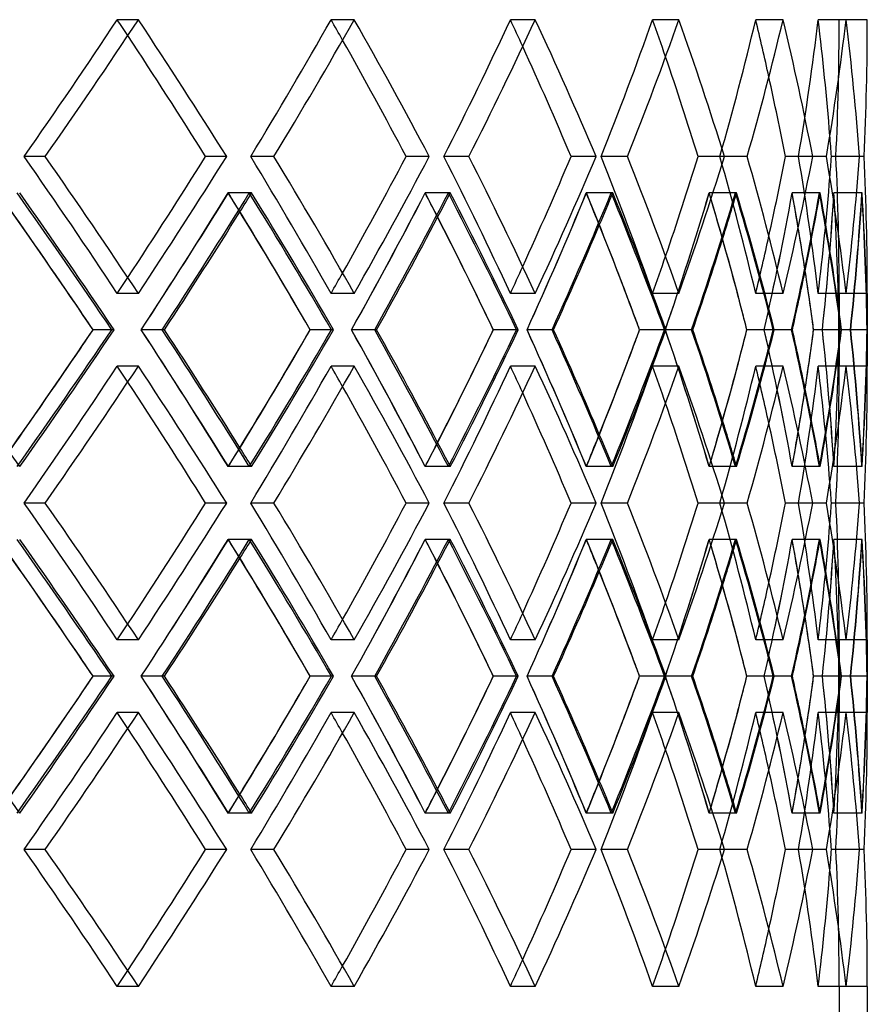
# Model space of a CAD drawing. Header units: millimetres. Extents: x -380 to 380, y -232 to 311.
# Tile 12 of 13: x 182 to 258, y -1 to 87. Entities that reach past the tile are written whole.
import ezdxf

# ---------------------------------------------------------------- set-up
doc = ezdxf.new("R2010")
doc.units = ezdxf.units.MM
doc.layers.add('HIDDEN', color=7, linetype='Continuous')
doc.layers.add('THICK', color=7, linetype='Continuous')

msp = doc.modelspace()

# ---------------------------------------------------------------- linework, layer by layer
at = {"layer": 'HIDDEN'}
for p, q in [((192.742, 86.769), (190.87, 86.769)), ((192.742, 86.769), (190.87, 86.769)), ((211.918, 86.769), (209.861, 86.769)), ((211.918, 86.769), (209.861, 86.769)), ((228.005, 86.769), (225.791, 86.769)), ((228.005, 86.769), (225.791, 86.769)), ((240.767, 86.769), (238.429, 86.769)), ((240.767, 86.769), (238.429, 86.769)), ((250.018, 86.769), (247.59, 86.769)), ((250.018, 86.769), (247.59, 86.769)), ((255.623, 86.769), (253.141, 86.769)), ((255.623, 86.769), (253.141, 86.769)), ((257.5, 86.769), (255, 86.769)), ((184.468, 74.617), (182.595, 74.617)), ((184.468, 74.617), (182.595, 74.617)), ((200.585, 74.617), (198.712, 74.617)), ((204.779, 74.617), (202.719, 74.617)), ((204.779, 74.617), (202.719, 74.617)), ((218.585, 74.617), (216.526, 74.617)), ((222.103, 74.617), (219.887, 74.617)), ((222.103, 74.617), (219.887, 74.617)), ((233.398, 74.617), (231.182, 74.617)), ((236.189, 74.617), (233.849, 74.617)), ((236.189, 74.617), (233.849, 74.617)), ((244.808, 74.617), (242.467, 74.617)), ((246.831, 74.617), (244.401, 74.617)), ((246.831, 74.617), (244.401, 74.617)), ((252.647, 74.617), (250.217, 74.617)), ((253.873, 74.617), (251.388, 74.617)), ((253.873, 74.617), (251.388, 74.617)), ((256.803, 74.617), (254.318, 74.617)), ((257.213, 74.617), (254.71, 74.617)), ((257.213, 74.617), (254.71, 74.617)), ((202.598, 71.386), (200.724, 71.386)), ((202.801, 71.386), (200.74, 71.386)), ((220.279, 71.386), (218.217, 71.386)), ((220.449, 71.386), (218.231, 71.386)), ((234.747, 71.386), (232.529, 71.386)), ((234.882, 71.386), (232.54, 71.386)), ((245.792, 71.386), (243.45, 71.386)), ((245.889, 71.386), (243.458, 71.386)), ((253.252, 71.386), (250.821, 71.386)), ((253.312, 71.386), (250.825, 71.386)), ((257.02, 71.386), (254.534, 71.386)), ((257.04, 71.386), (254.536, 71.386)), ((192.742, 62.464), (190.87, 62.464)), ((192.742, 62.464), (190.87, 62.464)), ((211.918, 62.464), (209.861, 62.464)), ((211.918, 62.464), (209.861, 62.464)), ((228.005, 62.464), (225.791, 62.464)), ((228.005, 62.464), (225.791, 62.464)), ((240.767, 62.464), (238.429, 62.464)), ((240.767, 62.464), (238.429, 62.464)), ((250.018, 62.464), (247.59, 62.464)), ((250.018, 62.464), (247.59, 62.464)), ((255.623, 62.464), (253.141, 62.464)), ((255.623, 62.464), (253.141, 62.464)), ((257.5, 62.464), (255, 62.464)), ((255, 62.464), (255, 56.002)), ((190.584, 59.233), (188.712, 59.233)), ((194.869, 59.233), (192.992, 59.233)), ((194.869, 59.233), (192.998, 59.233)), ((210.066, 59.233), (208.009, 59.233)), ((213.737, 59.233), (211.675, 59.233)), ((213.737, 59.233), (211.68, 59.233)), ((226.485, 59.233), (224.272, 59.233)), ((229.489, 59.233), (227.271, 59.233)), ((229.489, 59.233), (227.275, 59.233)), ((239.602, 59.233), (237.264, 59.233)), ((241.894, 59.233), (239.553, 59.233)), ((241.894, 59.233), (239.556, 59.233)), ((249.225, 59.233), (246.797, 59.233)), ((250.771, 59.233), (248.342, 59.233)), ((250.771, 59.233), (248.344, 59.233)), ((255.213, 59.233), (252.731, 59.233)), ((256.024, 59.233), (253.509, 59.233)), ((255.992, 59.233), (253.51, 59.233)), ((257.48, 59.233), (254.98, 59.233)), ((255.992, 59.233), (254.98, 59.233)), ((192.742, 56.002), (190.87, 56.002)), ((192.742, 56.002), (190.87, 56.002)), ((211.918, 56.002), (209.861, 56.002)), ((211.918, 56.002), (209.861, 56.002)), ((228.005, 56.002), (225.791, 56.002)), ((228.005, 56.002), (225.791, 56.002)), ((240.767, 56.002), (238.429, 56.002)), ((240.767, 56.002), (238.429, 56.002)), ((250.018, 56.002), (247.59, 56.002)), ((250.018, 56.002), (247.59, 56.002)), ((255.623, 56.002), (253.141, 56.002)), ((255.623, 56.002), (253.141, 56.002)), ((257.5, 56.002), (255, 56.002)), ((202.598, 47.081), (200.724, 47.081)), ((202.801, 47.081), (200.74, 47.081)), ((220.279, 47.081), (218.217, 47.081)), ((220.449, 47.081), (218.231, 47.081)), ((234.747, 47.081), (232.529, 47.081)), ((234.882, 47.081), (232.54, 47.081)), ((245.792, 47.081), (243.45, 47.081)), ((245.889, 47.081), (243.458, 47.081)), ((253.252, 47.081), (250.821, 47.081)), ((253.312, 47.081), (250.825, 47.081)), ((257.02, 47.081), (254.534, 47.081)), ((257.04, 47.081), (254.536, 47.081)), ((184.468, 43.85), (182.595, 43.85)), ((184.468, 43.85), (182.595, 43.85)), ((200.585, 43.85), (198.712, 43.85)), ((204.779, 43.85), (202.719, 43.85)), ((204.779, 43.85), (202.719, 43.85)), ((218.585, 43.85), (216.526, 43.85)), ((222.103, 43.85), (219.887, 43.85)), ((222.103, 43.85), (219.887, 43.85)), ((233.398, 43.85), (231.182, 43.85)), ((236.189, 43.85), (233.849, 43.85)), ((236.189, 43.85), (233.849, 43.85)), ((244.808, 43.85), (242.467, 43.85)), ((246.831, 43.85), (244.401, 43.85)), ((246.831, 43.85), (244.401, 43.85)), ((252.647, 43.85), (250.217, 43.85)), ((253.873, 43.85), (251.388, 43.85)), ((253.873, 43.85), (251.388, 43.85)), ((256.803, 43.85), (254.318, 43.85)), ((257.213, 43.85), (254.71, 43.85)), ((257.213, 43.85), (254.71, 43.85)), ((202.598, 40.619), (200.724, 40.619)), ((202.801, 40.619), (200.74, 40.619)), ((220.279, 40.619), (218.217, 40.619)), ((220.449, 40.619), (218.231, 40.619)), ((234.747, 40.619), (232.529, 40.619)), ((234.882, 40.619), (232.54, 40.619)), ((245.792, 40.619), (243.45, 40.619)), ((245.889, 40.619), (243.458, 40.619)), ((253.252, 40.619), (250.821, 40.619)), ((253.312, 40.619), (250.825, 40.619)), ((257.02, 40.619), (254.534, 40.619)), ((257.04, 40.619), (254.536, 40.619)), ((192.742, 31.698), (190.87, 31.698)), ((192.742, 31.698), (190.87, 31.698)), ((211.918, 31.698), (209.861, 31.698)), ((211.918, 31.698), (209.861, 31.698)), ((228.005, 31.698), (225.791, 31.698)), ((228.005, 31.698), (225.791, 31.698)), ((240.767, 31.698), (238.429, 31.698)), ((240.767, 31.698), (238.429, 31.698)), ((250.018, 31.698), (247.59, 31.698)), ((250.018, 31.698), (247.59, 31.698)), ((255.623, 31.698), (253.141, 31.698)), ((255.623, 31.698), (253.141, 31.698)), ((257.5, 31.698), (255, 31.698)), ((255, 31.698), (255, 25.236)), ((190.584, 28.467), (188.712, 28.467)), ((194.869, 28.467), (192.992, 28.467)), ((194.869, 28.467), (192.998, 28.467)), ((210.066, 28.467), (208.009, 28.467)), ((213.737, 28.467), (211.675, 28.467)), ((213.737, 28.467), (211.68, 28.467)), ((226.485, 28.467), (224.272, 28.467)), ((229.489, 28.467), (227.271, 28.467)), ((229.489, 28.467), (227.275, 28.467)), ((239.602, 28.467), (237.264, 28.467)), ((241.894, 28.467), (239.553, 28.467)), ((241.894, 28.467), (239.556, 28.467)), ((249.225, 28.467), (246.797, 28.467)), ((250.771, 28.467), (248.342, 28.467)), ((250.771, 28.467), (248.344, 28.467)), ((255.213, 28.467), (252.731, 28.467)), ((256.024, 28.467), (253.509, 28.467)), ((255.992, 28.467), (253.51, 28.467)), ((257.48, 28.467), (254.98, 28.467)), ((255.992, 28.467), (254.98, 28.467)), ((192.742, 25.236), (190.87, 25.236)), ((192.742, 25.236), (190.87, 25.236)), ((211.918, 25.236), (209.861, 25.236)), ((211.918, 25.236), (209.861, 25.236)), ((228.005, 25.236), (225.791, 25.236)), ((228.005, 25.236), (225.791, 25.236)), ((240.767, 25.236), (238.429, 25.236)), ((240.767, 25.236), (238.429, 25.236)), ((250.018, 25.236), (247.59, 25.236)), ((250.018, 25.236), (247.59, 25.236)), ((255.623, 25.236), (253.141, 25.236)), ((255.623, 25.236), (253.141, 25.236)), ((257.5, 25.236), (255, 25.236)), ((202.598, 16.314), (200.724, 16.314)), ((202.801, 16.314), (200.74, 16.314)), ((220.279, 16.314), (218.217, 16.314)), ((220.449, 16.314), (218.231, 16.314)), ((234.747, 16.314), (232.529, 16.314)), ((234.882, 16.314), (232.54, 16.314)), ((245.792, 16.314), (243.45, 16.314)), ((245.889, 16.314), (243.458, 16.314)), ((253.252, 16.314), (250.821, 16.314)), ((253.312, 16.314), (250.825, 16.314)), ((257.02, 16.314), (254.534, 16.314)), ((257.04, 16.314), (254.536, 16.314)), ((184.468, 13.083), (182.595, 13.083)), ((184.468, 13.083), (182.595, 13.083)), ((200.585, 13.083), (198.712, 13.083)), ((204.779, 13.083), (202.719, 13.083)), ((204.779, 13.083), (202.719, 13.083)), ((218.585, 13.083), (216.526, 13.083)), ((222.103, 13.083), (219.887, 13.083)), ((222.103, 13.083), (219.887, 13.083)), ((233.398, 13.083), (231.182, 13.083)), ((236.189, 13.083), (233.849, 13.083)), ((236.189, 13.083), (233.849, 13.083)), ((244.808, 13.083), (242.467, 13.083)), ((246.831, 13.083), (244.401, 13.083)), ((246.831, 13.083), (244.401, 13.083)), ((252.647, 13.083), (250.217, 13.083)), ((253.873, 13.083), (251.388, 13.083)), ((253.873, 13.083), (251.388, 13.083)), ((256.803, 13.083), (254.318, 13.083)), ((257.213, 13.083), (254.71, 13.083)), ((257.213, 13.083), (254.71, 13.083)), ((192.742, 0.931), (190.87, 0.931)), ((192.742, 0.931), (190.87, 0.931)), ((211.918, 0.931), (209.861, 0.931)), ((211.918, 0.931), (209.861, 0.931)), ((228.005, 0.931), (225.791, 0.931)), ((228.005, 0.931), (225.791, 0.931)), ((240.767, 0.931), (238.429, 0.931)), ((240.767, 0.931), (238.429, 0.931)), ((250.018, 0.931), (247.59, 0.931)), ((250.018, 0.931), (247.59, 0.931)), ((255.623, 0.931), (253.141, 0.931)), ((255.623, 0.931), (253.141, 0.931)), ((257.5, 0.931), (255, 0.931)), ((255, 0.931), (255, -2.8))]:
    msp.add_line(p, q, dxfattribs=at)
for centre, major_axis, ratio, start_param, end_param in [((0, 86.769), (232.534, 232.534), 0.450063, -1.195563, -1.14789), ((0, 86.769), (-232.534, -232.534), 0.450063, 1.946029, 1.993703), ((0, 86.769), (-232.534, 232.534), 0.450063, -1.999236, -1.993703), ((0, 86.769), (234.814, -234.814), 0.450063, 1.100679, 1.14789), ((0, 86.769), (225.791, 225.791), 0.52484, -1.135148, -1.087474), ((0, 86.769), (-225.791, -225.791), 0.52484, 2.006445, 2.054118), ((0, 86.769), (-225.791, 225.791), 0.52484, -2.06122, -2.054118), ((0, 86.769), (228.005, -228.005), 0.52484, 1.040264, 1.087474), ((0, 86.769), (218.224, 218.224), 0.604521, -1.074733, -1.027059), ((0, 86.769), (-218.224, -218.224), 0.604521, 2.06686, 2.114534), ((0, 86.769), (-218.224, 218.224), 0.604521, -2.123874, -2.114534), ((0, 86.769), (220.364, -220.364), 0.604521, 0.979849, 1.027059), ((0, 86.769), (209.861, 209.861), 0.69025, -1.014318, -0.966644), ((0, 86.769), (-209.861, -209.861), 0.69025, 2.127275, 2.174949), ((0, 86.769), (-209.861, 209.861), 0.69025, -2.187876, -2.174949), ((0, 86.769), (211.918, -211.918), 0.69025, 0.919433, 0.966644), ((0, 86.769), (200.732, 200.732), 0.78345, -0.953902, -0.906229), ((0, 86.769), (-200.732, -200.732), 0.78345, 2.18769, 2.235364), ((0, 86.769), (-200.732, 200.732), 0.78345, -2.255257, -2.235364), ((0, 86.769), (202.7, -202.7), 0.78345, 0.859018, 0.906229), ((0, 86.769), (190.87, 190.87), 0.885923, -0.893487, -0.845813), ((0, 86.769), (-190.87, -190.87), 0.885923, 2.248106, 2.295779), ((0, 86.769), (-190.87, 190.87), 0.885923, -2.336194, -2.295779), ((0, 86.769), (0, -255), 1, 1.523123, 1.570796), ((0, 86.769), (0, 255), 1, -1.61847, -1.570796), ((0, 86.769), (192.742, -192.742), 0.885923, 0.798603, 0.845813), ((0, 62.464), (232.534, -232.534), 0.450063, 1.14789, 1.195563), ((0, 62.464), (-232.534, 232.534), 0.450063, -1.993703, -1.946029), ((0, 62.464), (234.814, 234.814), 0.450063, -1.14789, -1.100679), ((0, 62.464), (225.791, -225.791), 0.52484, 1.087474, 1.135148), ((0, 62.464), (-225.791, 225.791), 0.52484, -2.054118, -2.006445), ((0, 62.464), (228.005, 228.005), 0.52484, -1.087474, -1.040264), ((0, 62.464), (218.224, -218.224), 0.604521, 1.027059, 1.074733), ((0, 62.464), (-218.224, 218.224), 0.604521, -2.114534, -2.06686), ((0, 62.464), (220.364, 220.364), 0.604521, -1.027059, -0.979849), ((0, 62.464), (209.861, -209.861), 0.69025, 0.966644, 1.014318), ((0, 62.464), (-209.861, 209.861), 0.69025, -2.174949, -2.127275), ((0, 62.464), (211.918, 211.918), 0.69025, -0.966644, -0.919433), ((0, 62.464), (200.732, -200.732), 0.78345, 0.906229, 0.953902), ((0, 62.464), (-200.732, 200.732), 0.78345, -2.235364, -2.18769), ((0, 62.464), (202.7, 202.7), 0.78345, -0.906229, -0.859018), ((0, 62.464), (190.87, -190.87), 0.885923, 0.845813, 0.893487), ((0, 62.464), (-190.87, 190.87), 0.885923, -2.295779, -2.248106), ((0, 62.464), (0, 255), 1, -1.570796, -1.523123), ((0, 62.464), (0, -255), 1, 1.570796, 1.61847), ((0, 62.464), (192.742, 192.742), 0.885923, -0.845813, -0.798603), ((0, 62.464), (-190.87, -190.87), 0.885923, 2.295779, 2.336194), ((0, 56.002), (232.534, -232.534), 0.450063, 1.166919, 1.208253), ((0, 56.002), (234.814, -234.814), 0.450063, 1.160438, 1.207666), ((0, 86.769), (225.791, 225.791), 0.52484, -1.195668, -1.147838), ((0, 56.002), (-232.534, -232.534), 0.450063, 2.006375, 2.054066), ((0, 86.769), (-232.534, 232.534), 0.450063, -2.060025, -2.054066), ((0, 56.002), (225.791, -225.791), 0.52484, 1.106504, 1.147838), ((0, 86.769), (228.005, 228.005), 0.52484, -1.153795, -1.147251), ((0, 56.002), (228.005, -228.005), 0.52484, 1.100023, 1.147251), ((0, 86.769), (218.224, 218.224), 0.604521, -1.135253, -1.087423), ((0, 56.002), (-225.791, -225.791), 0.52484, 2.06679, 2.114482), ((0, 86.769), (-225.791, 225.791), 0.52484, -2.122292, -2.114482), ((0, 56.002), (218.224, -218.224), 0.604521, 1.046089, 1.087423), ((0, 86.769), (220.364, 220.364), 0.604521, -1.095215, -1.086836), ((0, 56.002), (220.364, -220.364), 0.604521, 1.039608, 1.086836), ((0, 86.769), (209.861, 209.861), 0.69025, -1.074837, -1.027007), ((0, 56.002), (-218.224, -218.224), 0.604521, 2.127205, 2.174897), ((0, 86.769), (-218.224, 218.224), 0.604521, -2.185488, -2.174897), ((0, 56.002), (209.861, -209.861), 0.69025, 0.985674, 1.027007), ((0, 86.769), (211.918, 211.918), 0.69025, -1.037559, -1.026421), ((0, 56.002), (211.918, -211.918), 0.69025, 0.979192, 1.026421), ((0, 86.769), (200.732, 200.732), 0.78345, -1.014422, -0.966592), ((0, 56.002), (-209.861, -209.861), 0.69025, 2.18762, 2.235312), ((0, 86.769), (-209.861, 209.861), 0.69025, -2.250739, -2.235312), ((0, 56.002), (200.732, -200.732), 0.78345, 0.92526, 0.966592), ((0, 86.769), (202.7, 202.7), 0.78345, -0.981945, -0.966005), ((0, 56.002), (202.7, -202.7), 0.78345, 0.918777, 0.966005), ((0, 86.769), (190.87, 190.87), 0.885923, -0.954007, -0.906177), ((0, 56.002), (-200.732, -200.732), 0.78345, 2.248035, 2.295727), ((0, 86.769), (-200.732, 200.732), 0.78345, -2.322167, -2.295727), ((0, 56.002), (190.87, -190.87), 0.885923, 0.864851, 0.906177), ((0, 86.769), (192.742, 192.742), 0.885923, -0.932479, -0.90559), ((0, 56.002), (192.742, -192.742), 0.885923, 0.858362, 0.90559), ((0, 86.769), (0, 255), 1, -1.67899, -1.63116), ((0, 56.002), (-190.87, -190.87), 0.885923, 2.308451, 2.356143), ((0, 86.769), (-190.87, 190.87), 0.885923, -2.403973, -2.356143), ((0, 56.002), (0, -255), 1, 1.583468, 1.63116), ((0, 86.769), (0, 257.5), 1, -1.677935, -1.630573), ((0, 56.002), (0, -257.5), 1, 1.583345, 1.630573), ((0, 62.464), (-200.732, -200.732), 0.78345, 2.235364, 2.255257), ((0, 62.464), (-209.861, -209.861), 0.69025, 2.174949, 2.187876), ((0, 62.464), (-218.224, -218.224), 0.604521, 2.114534, 2.123874), ((0, 62.464), (-232.534, -232.534), 0.450063, 1.993703, 1.999236), ((0, 62.464), (-225.791, -225.791), 0.52484, 2.054118, 2.06122), ((0, 62.464), (234.814, 234.814), 0.450063, -1.207666, -1.160438), ((0, 31.698), (225.791, -225.791), 0.52484, 1.147838, 1.195668), ((0, 62.464), (-232.534, 232.534), 0.450063, -2.054066, -2.006375), ((0, 62.464), (228.005, 228.005), 0.52484, -1.147251, -1.100023), ((0, 31.698), (218.224, -218.224), 0.604521, 1.087423, 1.135253), ((0, 62.464), (-225.791, 225.791), 0.52484, -2.114482, -2.06679), ((0, 62.464), (220.364, 220.364), 0.604521, -1.086836, -1.039608), ((0, 31.698), (209.861, -209.861), 0.69025, 1.027007, 1.074837), ((0, 62.464), (-218.224, 218.224), 0.604521, -2.174897, -2.127205), ((0, 62.464), (211.918, 211.918), 0.69025, -1.026421, -0.979192), ((0, 31.698), (200.732, -200.732), 0.78345, 0.966592, 1.014422), ((0, 62.464), (-209.861, 209.861), 0.69025, -2.235312, -2.18762), ((0, 62.464), (202.7, 202.7), 0.78345, -0.966005, -0.918777), ((0, 31.698), (190.87, -190.87), 0.885923, 0.906177, 0.954007), ((0, 62.464), (-200.732, 200.732), 0.78345, -2.295727, -2.248035), ((0, 62.464), (192.742, 192.742), 0.885923, -0.90559, -0.858362), ((0, 31.698), (0, -255), 1, 1.63116, 1.67899), ((0, 62.464), (-190.87, 190.87), 0.885923, -2.356143, -2.308451), ((0, 31.698), (-190.87, -190.87), 0.885923, 2.356143, 2.403973), ((0, 62.464), (0, 255), 1, -1.63116, -1.583468), ((0, 31.698), (0, -257.5), 1, 1.630573, 1.677935), ((0, 62.464), (0, 257.5), 1, -1.630573, -1.583345), ((0, 62.464), (232.534, 232.534), 0.450063, -1.208253, -1.166919), ((0, 62.464), (225.791, 225.791), 0.52484, -1.147838, -1.106504), ((0, 62.464), (218.224, 218.224), 0.604521, -1.087423, -1.046089), ((0, 62.464), (209.861, 209.861), 0.69025, -1.027007, -0.985674), ((0, 62.464), (200.732, 200.732), 0.78345, -0.966592, -0.92526), ((0, 62.464), (190.87, 190.87), 0.885923, -0.906177, -0.864851), ((0, 56.002), (232.534, 232.534), 0.450063, -1.195563, -1.14789), ((0, 56.002), (-232.534, -232.534), 0.450063, 1.946029, 1.993703), ((0, 56.002), (-232.534, 232.534), 0.450063, -1.999236, -1.993703), ((0, 56.002), (234.814, -234.814), 0.450063, 1.100679, 1.14789), ((0, 56.002), (225.791, 225.791), 0.52484, -1.135148, -1.087474), ((0, 56.002), (-225.791, -225.791), 0.52484, 2.006445, 2.054118), ((0, 56.002), (-225.791, 225.791), 0.52484, -2.06122, -2.054118), ((0, 56.002), (228.005, -228.005), 0.52484, 1.040264, 1.087474), ((0, 56.002), (218.224, 218.224), 0.604521, -1.074733, -1.027059), ((0, 56.002), (-218.224, -218.224), 0.604521, 2.06686, 2.114534), ((0, 56.002), (-218.224, 218.224), 0.604521, -2.123874, -2.114534), ((0, 56.002), (220.364, -220.364), 0.604521, 0.979849, 1.027059), ((0, 56.002), (209.861, 209.861), 0.69025, -1.014318, -0.966644), ((0, 56.002), (-209.861, -209.861), 0.69025, 2.127275, 2.174949), ((0, 56.002), (-209.861, 209.861), 0.69025, -2.187876, -2.174949), ((0, 56.002), (211.918, -211.918), 0.69025, 0.919433, 0.966644), ((0, 56.002), (200.732, 200.732), 0.78345, -0.953902, -0.906229), ((0, 56.002), (-200.732, -200.732), 0.78345, 2.18769, 2.235364), ((0, 56.002), (-200.732, 200.732), 0.78345, -2.255257, -2.235364), ((0, 56.002), (202.7, -202.7), 0.78345, 0.859018, 0.906229), ((0, 56.002), (190.87, 190.87), 0.885923, -0.893487, -0.845813), ((0, 56.002), (-190.87, -190.87), 0.885923, 2.248106, 2.295779), ((0, 56.002), (-190.87, 190.87), 0.885923, -2.336194, -2.295779), ((0, 56.002), (0, -255), 1, 1.523123, 1.570796), ((0, 56.002), (0, 255), 1, -1.61847, -1.570796), ((0, 56.002), (192.742, -192.742), 0.885923, 0.798603, 0.845813), ((0, 31.698), (-200.732, -200.732), 0.78345, 2.295727, 2.322167), ((0, 31.698), (192.742, -192.742), 0.885923, 0.90559, 0.932479), ((0, 31.698), (-209.861, -209.861), 0.69025, 2.235312, 2.250739), ((0, 31.698), (202.7, -202.7), 0.78345, 0.966005, 0.981945), ((0, 31.698), (211.918, -211.918), 0.69025, 1.026421, 1.037559), ((0, 31.698), (-225.791, -225.791), 0.52484, 2.114482, 2.122292), ((0, 31.698), (220.364, -220.364), 0.604521, 1.086836, 1.095215), ((0, 31.698), (-218.224, -218.224), 0.604521, 2.174897, 2.185488), ((0, 31.698), (234.814, -234.814), 0.450063, 1.207666, 1.212867), ((0, 31.698), (-232.534, -232.534), 0.450063, 2.054066, 2.060025), ((0, 31.698), (228.005, -228.005), 0.52484, 1.147251, 1.153795), ((0, 31.698), (232.534, -232.534), 0.450063, 1.14789, 1.195563), ((0, 31.698), (-232.534, 232.534), 0.450063, -1.993703, -1.946029), ((0, 31.698), (234.814, 234.814), 0.450063, -1.14789, -1.100679), ((0, 31.698), (225.791, -225.791), 0.52484, 1.087474, 1.135148), ((0, 31.698), (-225.791, 225.791), 0.52484, -2.054118, -2.006445), ((0, 31.698), (228.005, 228.005), 0.52484, -1.087474, -1.040264), ((0, 31.698), (218.224, -218.224), 0.604521, 1.027059, 1.074733), ((0, 31.698), (-218.224, 218.224), 0.604521, -2.114534, -2.06686), ((0, 31.698), (220.364, 220.364), 0.604521, -1.027059, -0.979849), ((0, 31.698), (209.861, -209.861), 0.69025, 0.966644, 1.014318), ((0, 31.698), (-209.861, 209.861), 0.69025, -2.174949, -2.127275), ((0, 31.698), (211.918, 211.918), 0.69025, -0.966644, -0.919433), ((0, 31.698), (200.732, -200.732), 0.78345, 0.906229, 0.953902), ((0, 31.698), (-200.732, 200.732), 0.78345, -2.235364, -2.18769), ((0, 31.698), (202.7, 202.7), 0.78345, -0.906229, -0.859018), ((0, 31.698), (190.87, -190.87), 0.885923, 0.845813, 0.893487), ((0, 31.698), (-190.87, 190.87), 0.885923, -2.295779, -2.248106), ((0, 31.698), (0, 255), 1, -1.570796, -1.523123), ((0, 31.698), (0, -255), 1, 1.570796, 1.61847), ((0, 31.698), (192.742, 192.742), 0.885923, -0.845813, -0.798603), ((0, 31.698), (-190.87, -190.87), 0.885923, 2.295779, 2.336194), ((0, 25.236), (232.534, -232.534), 0.450063, 1.166919, 1.208253), ((0, 25.236), (234.814, -234.814), 0.450063, 1.160438, 1.207666), ((0, 56.002), (225.791, 225.791), 0.52484, -1.195668, -1.147838), ((0, 25.236), (-232.534, -232.534), 0.450063, 2.006375, 2.054066), ((0, 56.002), (-232.534, 232.534), 0.450063, -2.060025, -2.054066), ((0, 25.236), (225.791, -225.791), 0.52484, 1.106504, 1.147838), ((0, 56.002), (228.005, 228.005), 0.52484, -1.153795, -1.147251), ((0, 25.236), (228.005, -228.005), 0.52484, 1.100023, 1.147251), ((0, 56.002), (218.224, 218.224), 0.604521, -1.135253, -1.087423), ((0, 25.236), (-225.791, -225.791), 0.52484, 2.06679, 2.114482), ((0, 56.002), (-225.791, 225.791), 0.52484, -2.122292, -2.114482), ((0, 25.236), (218.224, -218.224), 0.604521, 1.046089, 1.087423), ((0, 56.002), (220.364, 220.364), 0.604521, -1.095215, -1.086836), ((0, 25.236), (220.364, -220.364), 0.604521, 1.039608, 1.086836), ((0, 56.002), (209.861, 209.861), 0.69025, -1.074837, -1.027007), ((0, 25.236), (-218.224, -218.224), 0.604521, 2.127205, 2.174897), ((0, 56.002), (-218.224, 218.224), 0.604521, -2.185488, -2.174897), ((0, 25.236), (209.861, -209.861), 0.69025, 0.985674, 1.027007), ((0, 56.002), (211.918, 211.918), 0.69025, -1.037559, -1.026421), ((0, 25.236), (211.918, -211.918), 0.69025, 0.979192, 1.026421), ((0, 56.002), (200.732, 200.732), 0.78345, -1.014422, -0.966592), ((0, 25.236), (-209.861, -209.861), 0.69025, 2.18762, 2.235312), ((0, 56.002), (-209.861, 209.861), 0.69025, -2.250739, -2.235312), ((0, 25.236), (200.732, -200.732), 0.78345, 0.92526, 0.966592), ((0, 56.002), (202.7, 202.7), 0.78345, -0.981945, -0.966005), ((0, 25.236), (202.7, -202.7), 0.78345, 0.918777, 0.966005), ((0, 56.002), (190.87, 190.87), 0.885923, -0.954007, -0.906177), ((0, 25.236), (-200.732, -200.732), 0.78345, 2.248035, 2.295727), ((0, 56.002), (-200.732, 200.732), 0.78345, -2.322167, -2.295727), ((0, 25.236), (190.87, -190.87), 0.885923, 0.864851, 0.906177), ((0, 56.002), (192.742, 192.742), 0.885923, -0.932479, -0.90559), ((0, 25.236), (192.742, -192.742), 0.885923, 0.858362, 0.90559), ((0, 56.002), (0, 255), 1, -1.67899, -1.63116), ((0, 25.236), (-190.87, -190.87), 0.885923, 2.308451, 2.356143), ((0, 56.002), (-190.87, 190.87), 0.885923, -2.403973, -2.356143), ((0, 25.236), (0, -255), 1, 1.583468, 1.63116), ((0, 56.002), (0, 257.5), 1, -1.677935, -1.630573), ((0, 25.236), (0, -257.5), 1, 1.583345, 1.630573), ((0, 31.698), (-200.732, -200.732), 0.78345, 2.235364, 2.255257), ((0, 31.698), (-209.861, -209.861), 0.69025, 2.174949, 2.187876), ((0, 31.698), (-225.791, -225.791), 0.52484, 2.054118, 2.06122), ((0, 31.698), (-218.224, -218.224), 0.604521, 2.114534, 2.123874), ((0, 31.698), (-232.534, -232.534), 0.450063, 1.993703, 1.999236), ((0, 31.698), (234.814, 234.814), 0.450063, -1.207666, -1.160438), ((0, 0.931), (225.791, -225.791), 0.52484, 1.147838, 1.195668), ((0, 31.698), (-232.534, 232.534), 0.450063, -2.054066, -2.006375), ((0, 31.698), (228.005, 228.005), 0.52484, -1.147251, -1.100023), ((0, 0.931), (218.224, -218.224), 0.604521, 1.087423, 1.135253), ((0, 31.698), (-225.791, 225.791), 0.52484, -2.114482, -2.06679), ((0, 31.698), (220.364, 220.364), 0.604521, -1.086836, -1.039608), ((0, 0.931), (209.861, -209.861), 0.69025, 1.027007, 1.074837), ((0, 31.698), (-218.224, 218.224), 0.604521, -2.174897, -2.127205), ((0, 31.698), (211.918, 211.918), 0.69025, -1.026421, -0.979192), ((0, 0.931), (200.732, -200.732), 0.78345, 0.966592, 1.014422), ((0, 31.698), (-209.861, 209.861), 0.69025, -2.235312, -2.18762), ((0, 31.698), (202.7, 202.7), 0.78345, -0.966005, -0.918777), ((0, 0.931), (190.87, -190.87), 0.885923, 0.906177, 0.954007), ((0, 31.698), (-200.732, 200.732), 0.78345, -2.295727, -2.248035), ((0, 31.698), (192.742, 192.742), 0.885923, -0.90559, -0.858362), ((0, 0.931), (0, -255), 1, 1.63116, 1.67899), ((0, 31.698), (-190.87, 190.87), 0.885923, -2.356143, -2.308451), ((0, 0.931), (-190.87, -190.87), 0.885923, 2.356143, 2.403973), ((0, 31.698), (0, 255), 1, -1.63116, -1.583468), ((0, 0.931), (0, -257.5), 1, 1.630573, 1.677935), ((0, 31.698), (0, 257.5), 1, -1.630573, -1.583345), ((0, 31.698), (232.534, 232.534), 0.450063, -1.208253, -1.166919), ((0, 31.698), (225.791, 225.791), 0.52484, -1.147838, -1.106504), ((0, 31.698), (218.224, 218.224), 0.604521, -1.087423, -1.046089), ((0, 31.698), (209.861, 209.861), 0.69025, -1.027007, -0.985674), ((0, 31.698), (200.732, 200.732), 0.78345, -0.966592, -0.92526), ((0, 31.698), (190.87, 190.87), 0.885923, -0.906177, -0.864851), ((0, 25.236), (232.534, 232.534), 0.450063, -1.195563, -1.14789), ((0, 25.236), (-232.534, -232.534), 0.450063, 1.946029, 1.993703), ((0, 25.236), (-232.534, 232.534), 0.450063, -1.999236, -1.993703), ((0, 25.236), (234.814, -234.814), 0.450063, 1.100679, 1.14789), ((0, 25.236), (225.791, 225.791), 0.52484, -1.135148, -1.087474), ((0, 25.236), (-225.791, -225.791), 0.52484, 2.006445, 2.054118), ((0, 25.236), (-225.791, 225.791), 0.52484, -2.06122, -2.054118), ((0, 25.236), (228.005, -228.005), 0.52484, 1.040264, 1.087474), ((0, 25.236), (218.224, 218.224), 0.604521, -1.074733, -1.027059), ((0, 25.236), (-218.224, -218.224), 0.604521, 2.06686, 2.114534), ((0, 25.236), (-218.224, 218.224), 0.604521, -2.123874, -2.114534), ((0, 25.236), (220.364, -220.364), 0.604521, 0.979849, 1.027059), ((0, 25.236), (209.861, 209.861), 0.69025, -1.014318, -0.966644), ((0, 25.236), (-209.861, -209.861), 0.69025, 2.127275, 2.174949), ((0, 25.236), (-209.861, 209.861), 0.69025, -2.187876, -2.174949), ((0, 25.236), (211.918, -211.918), 0.69025, 0.919433, 0.966644), ((0, 25.236), (200.732, 200.732), 0.78345, -0.953902, -0.906229), ((0, 25.236), (-200.732, -200.732), 0.78345, 2.18769, 2.235364), ((0, 25.236), (-200.732, 200.732), 0.78345, -2.255257, -2.235364), ((0, 25.236), (202.7, -202.7), 0.78345, 0.859018, 0.906229), ((0, 25.236), (190.87, 190.87), 0.885923, -0.893487, -0.845813), ((0, 25.236), (-190.87, -190.87), 0.885923, 2.248106, 2.295779), ((0, 25.236), (-190.87, 190.87), 0.885923, -2.336194, -2.295779), ((0, 25.236), (0, -255), 1, 1.523123, 1.570796), ((0, 25.236), (0, 255), 1, -1.61847, -1.570796), ((0, 25.236), (192.742, -192.742), 0.885923, 0.798603, 0.845813), ((0, 0.931), (-200.732, -200.732), 0.78345, 2.295727, 2.322167), ((0, 0.931), (192.742, -192.742), 0.885923, 0.90559, 0.932479), ((0, 0.931), (-209.861, -209.861), 0.69025, 2.235312, 2.250739), ((0, 0.931), (202.7, -202.7), 0.78345, 0.966005, 0.981945), ((0, 0.931), (220.364, -220.364), 0.604521, 1.086836, 1.095215), ((0, 0.931), (-218.224, -218.224), 0.604521, 2.174897, 2.185488), ((0, 0.931), (211.918, -211.918), 0.69025, 1.026421, 1.037559), ((0, 0.931), (234.814, -234.814), 0.450063, 1.207666, 1.212867), ((0, 0.931), (-232.534, -232.534), 0.450063, 2.054066, 2.060025), ((0, 0.931), (228.005, -228.005), 0.52484, 1.147251, 1.153795), ((0, 0.931), (-225.791, -225.791), 0.52484, 2.114482, 2.122292), ((0, 0.931), (232.534, -232.534), 0.450063, 1.14789, 1.195563), ((0, 0.931), (-232.534, 232.534), 0.450063, -1.993703, -1.946029), ((0, 0.931), (234.814, 234.814), 0.450063, -1.14789, -1.100679), ((0, 0.931), (225.791, -225.791), 0.52484, 1.087474, 1.135148), ((0, 0.931), (-225.791, 225.791), 0.52484, -2.054118, -2.006445), ((0, 0.931), (228.005, 228.005), 0.52484, -1.087474, -1.040264), ((0, 0.931), (218.224, -218.224), 0.604521, 1.027059, 1.074733), ((0, 0.931), (-218.224, 218.224), 0.604521, -2.114534, -2.06686), ((0, 0.931), (220.364, 220.364), 0.604521, -1.027059, -0.979849), ((0, 0.931), (209.861, -209.861), 0.69025, 0.966644, 1.014318), ((0, 0.931), (-209.861, 209.861), 0.69025, -2.174949, -2.127275), ((0, 0.931), (211.918, 211.918), 0.69025, -0.966644, -0.919433), ((0, 0.931), (200.732, -200.732), 0.78345, 0.906229, 0.953902), ((0, 0.931), (-200.732, 200.732), 0.78345, -2.235364, -2.18769), ((0, 0.931), (202.7, 202.7), 0.78345, -0.906229, -0.859018), ((0, 0.931), (190.87, -190.87), 0.885923, 0.845813, 0.893487), ((0, 0.931), (-190.87, 190.87), 0.885923, -2.295779, -2.248106), ((0, 0.931), (0, 255), 1, -1.570796, -1.523123), ((0, 0.931), (0, -255), 1, 1.570796, 1.61847), ((0, 0.931), (192.742, 192.742), 0.885923, -0.845813, -0.798603), ((0, 0.931), (-190.87, -190.87), 0.885923, 2.295779, 2.336194), ((0, 0.931), (-200.732, -200.732), 0.78345, 2.235364, 2.255257), ((0, 0.931), (-209.861, -209.861), 0.69025, 2.174949, 2.187876), ((0, 0.931), (-225.791, -225.791), 0.52484, 2.054118, 2.06122), ((0, 0.931), (-218.224, -218.224), 0.604521, 2.114534, 2.123874), ((0, 0.931), (-232.534, -232.534), 0.450063, 1.993703, 1.999236)]:
    msp.add_ellipse(centre, major_axis=major_axis, ratio=ratio, start_param=start_param, end_param=end_param, dxfattribs=at)
at = {"layer": 'THICK'}
for p, q in [((200.585, 74.617), (198.712, 74.617)), ((218.585, 74.617), (216.526, 74.617)), ((233.398, 74.617), (231.182, 74.617)), ((244.808, 74.617), (242.467, 74.617)), ((252.647, 74.617), (250.217, 74.617)), ((256.803, 74.617), (254.318, 74.617)), ((257.5, 62.464), (257.5, 56.002)), ((190.386, 59.233), (188.718, 59.233)), ((195.061, 59.233), (194.869, 59.233)), ((209.896, 59.233), (208.014, 59.233)), ((213.901, 59.233), (213.737, 59.233)), ((226.345, 59.233), (224.276, 59.233)), ((229.622, 59.233), (229.489, 59.233)), ((239.494, 59.233), (237.267, 59.233)), ((241.994, 59.233), (241.894, 59.233)), ((249.15, 59.233), (246.799, 59.233)), ((250.838, 59.233), (250.771, 59.233)), ((255.174, 59.233), (252.732, 59.233)), ((257.476, 59.233), (255.992, 59.233)), ((200.585, 43.85), (198.712, 43.85)), ((218.585, 43.85), (216.526, 43.85)), ((233.398, 43.85), (231.182, 43.85)), ((244.808, 43.85), (242.467, 43.85)), ((252.647, 43.85), (250.217, 43.85)), ((256.803, 43.85), (254.318, 43.85)), ((257.5, 31.698), (257.5, 25.236)), ((190.386, 28.467), (188.718, 28.467)), ((195.061, 28.467), (194.869, 28.467)), ((209.896, 28.467), (208.014, 28.467)), ((213.901, 28.467), (213.737, 28.467)), ((226.345, 28.467), (224.276, 28.467)), ((229.622, 28.467), (229.489, 28.467)), ((239.494, 28.467), (237.267, 28.467)), ((241.994, 28.467), (241.894, 28.467)), ((249.15, 28.467), (246.799, 28.467)), ((250.838, 28.467), (250.771, 28.467)), ((255.174, 28.467), (252.732, 28.467)), ((257.476, 28.467), (255.992, 28.467)), ((200.585, 13.083), (198.712, 13.083)), ((218.585, 13.083), (216.526, 13.083)), ((233.398, 13.083), (231.182, 13.083)), ((244.808, 13.083), (242.467, 13.083)), ((252.647, 13.083), (250.217, 13.083)), ((256.803, 13.083), (254.318, 13.083)), ((257.5, 0.931), (257.5, -7.8))]:
    msp.add_line(p, q, dxfattribs=at)
for centre, major_axis, ratio, start_param, end_param in [((0, 86.769), (-234.814, -234.814), 0.450063, 1.946493, 1.993703), ((0, 86.769), (-234.814, 234.814), 0.450063, -2.040914, -1.993703), ((0, 86.769), (-228.005, -228.005), 0.52484, 2.006908, 2.054118), ((0, 86.769), (-228.005, 228.005), 0.52484, -2.101329, -2.054118), ((0, 86.769), (-220.364, -220.364), 0.604521, 2.067323, 2.114534), ((0, 86.769), (-220.364, 220.364), 0.604521, -2.161744, -2.114534), ((0, 86.769), (-211.918, -211.918), 0.69025, 2.127738, 2.174949), ((0, 86.769), (-211.918, 211.918), 0.69025, -2.222159, -2.174949), ((0, 86.769), (-202.7, -202.7), 0.78345, 2.188153, 2.235364), ((0, 86.769), (-202.7, 202.7), 0.78345, -2.282575, -2.235364), ((0, 86.769), (-192.742, -192.742), 0.885923, 2.248569, 2.295779), ((0, 86.769), (-192.742, 192.742), 0.885923, -2.34299, -2.295779), ((0, 86.769), (0, -257.5), 1, 1.523586, 1.570796), ((0, 86.769), (0, 257.5), 1, -1.618007, -1.570796), ((0, 86.769), (-232.534, 232.534), 0.450063, -2.041377, -1.999236), ((0, 86.769), (-225.791, 225.791), 0.52484, -2.101792, -2.06122), ((0, 86.769), (-218.224, 218.224), 0.604521, -2.162207, -2.123874), ((0, 86.769), (-209.861, 209.861), 0.69025, -2.222622, -2.187876), ((0, 86.769), (-200.732, 200.732), 0.78345, -2.283038, -2.255257), ((0, 86.769), (-190.87, 190.87), 0.885923, -2.343453, -2.336194), ((0, 62.464), (-234.814, 234.814), 0.450063, -1.993703, -1.946493), ((0, 62.464), (-232.534, -232.534), 0.450063, 1.999236, 2.041377), ((0, 62.464), (-234.814, -234.814), 0.450063, 1.993703, 2.040914), ((0, 62.464), (-228.005, 228.005), 0.52484, -2.054118, -2.006908), ((0, 62.464), (-225.791, -225.791), 0.52484, 2.06122, 2.101792), ((0, 62.464), (-228.005, -228.005), 0.52484, 2.054118, 2.101329), ((0, 62.464), (-220.364, 220.364), 0.604521, -2.114534, -2.067323), ((0, 62.464), (-218.224, -218.224), 0.604521, 2.123874, 2.162207), ((0, 62.464), (-220.364, -220.364), 0.604521, 2.114534, 2.161744), ((0, 62.464), (-211.918, 211.918), 0.69025, -2.174949, -2.127738), ((0, 62.464), (-209.861, -209.861), 0.69025, 2.187876, 2.222622), ((0, 62.464), (-211.918, -211.918), 0.69025, 2.174949, 2.222159), ((0, 62.464), (-202.7, 202.7), 0.78345, -2.235364, -2.188153), ((0, 62.464), (-200.732, -200.732), 0.78345, 2.255257, 2.283038), ((0, 62.464), (-202.7, -202.7), 0.78345, 2.235364, 2.282575), ((0, 62.464), (-192.742, 192.742), 0.885923, -2.295779, -2.248569), ((0, 62.464), (-190.87, -190.87), 0.885923, 2.336194, 2.343453), ((0, 62.464), (-192.742, -192.742), 0.885923, 2.295779, 2.34299), ((0, 62.464), (0, 257.5), 1, -1.570796, -1.523586), ((0, 62.464), (0, -257.5), 1, 1.570796, 1.618007), ((0, 86.769), (-240.767, 240.767), 0.37925, -2.040427, -1.993064), ((0, 56.002), (-234.814, -234.814), 0.450063, 2.006251, 2.05348), ((0, 86.769), (-234.814, 234.814), 0.450063, -2.100842, -2.05348), ((0, 56.002), (-228.005, -228.005), 0.52484, 2.066667, 2.113895), ((0, 86.769), (-228.005, 228.005), 0.52484, -2.161257, -2.113895), ((0, 56.002), (-220.364, -220.364), 0.604521, 2.127082, 2.17431), ((0, 86.769), (-220.364, 220.364), 0.604521, -2.221672, -2.17431), ((0, 56.002), (-211.918, -211.918), 0.69025, 2.187497, 2.234725), ((0, 86.769), (-211.918, 211.918), 0.69025, -2.282088, -2.234725), ((0, 56.002), (-202.7, -202.7), 0.78345, 2.247912, 2.295141), ((0, 86.769), (-202.7, 202.7), 0.78345, -2.342503, -2.295141), ((0, 56.002), (-192.742, -192.742), 0.885923, 2.308328, 2.355556), ((0, 86.769), (-192.742, 192.742), 0.885923, -2.402918, -2.355556), ((0, 86.769), (-238.429, 238.429), 0.37925, -2.041481, -1.998256), ((0, 86.769), (228.005, 228.005), 0.52484, -1.194613, -1.153795), ((0, 86.769), (-232.534, 232.534), 0.450063, -2.101896, -2.060025), ((0, 86.769), (220.364, 220.364), 0.604521, -1.134198, -1.095215), ((0, 86.769), (-225.791, 225.791), 0.52484, -2.162312, -2.122292), ((0, 86.769), (211.918, 211.918), 0.69025, -1.073783, -1.037559), ((0, 86.769), (-218.224, 218.224), 0.604521, -2.222727, -2.185488), ((0, 86.769), (-209.861, 209.861), 0.69025, -2.283142, -2.250739), ((0, 86.769), (202.7, 202.7), 0.78345, -1.013368, -0.981945), ((0, 86.769), (192.742, 192.742), 0.885923, -0.952952, -0.932479), ((0, 86.769), (-200.732, 200.732), 0.78345, -2.343557, -2.322167), ((0, 56.002), (232.534, -232.534), 0.450063, 1.160561, 1.166919), ((0, 56.002), (225.791, -225.791), 0.52484, 1.100146, 1.106504), ((0, 56.002), (218.224, -218.224), 0.604521, 1.039731, 1.046089), ((0, 56.002), (209.861, -209.861), 0.69025, 0.979315, 0.985674), ((0, 56.002), (200.732, -200.732), 0.78345, 0.9189, 0.92526), ((0, 56.002), (190.87, -190.87), 0.885923, 0.858485, 0.864851), ((0, 31.698), (-238.429, -238.429), 0.37925, 1.998256, 2.041481), ((0, 31.698), (-240.767, -240.767), 0.37925, 1.993064, 2.040427), ((0, 62.464), (232.534, 232.534), 0.450063, -1.166919, -1.160561), ((0, 62.464), (-234.814, 234.814), 0.450063, -2.05348, -2.006251), ((0, 31.698), (228.005, -228.005), 0.52484, 1.153795, 1.194613), ((0, 31.698), (-232.534, -232.534), 0.450063, 2.060025, 2.101896), ((0, 31.698), (-234.814, -234.814), 0.450063, 2.05348, 2.100842), ((0, 62.464), (225.791, 225.791), 0.52484, -1.106504, -1.100146), ((0, 62.464), (-228.005, 228.005), 0.52484, -2.113895, -2.066667), ((0, 31.698), (220.364, -220.364), 0.604521, 1.095215, 1.134198), ((0, 31.698), (-225.791, -225.791), 0.52484, 2.122292, 2.162312), ((0, 31.698), (-228.005, -228.005), 0.52484, 2.113895, 2.161257), ((0, 62.464), (218.224, 218.224), 0.604521, -1.046089, -1.039731), ((0, 62.464), (-220.364, 220.364), 0.604521, -2.17431, -2.127082), ((0, 31.698), (211.918, -211.918), 0.69025, 1.037559, 1.073783), ((0, 31.698), (-218.224, -218.224), 0.604521, 2.185488, 2.222727), ((0, 31.698), (-220.364, -220.364), 0.604521, 2.17431, 2.221672), ((0, 62.464), (209.861, 209.861), 0.69025, -0.985674, -0.979315), ((0, 62.464), (-211.918, 211.918), 0.69025, -2.234725, -2.187497), ((0, 31.698), (202.7, -202.7), 0.78345, 0.981945, 1.013368), ((0, 31.698), (-209.861, -209.861), 0.69025, 2.250739, 2.283142), ((0, 31.698), (-211.918, -211.918), 0.69025, 2.234725, 2.282088), ((0, 62.464), (200.732, 200.732), 0.78345, -0.92526, -0.9189), ((0, 62.464), (-202.7, 202.7), 0.78345, -2.295141, -2.247912), ((0, 31.698), (192.742, -192.742), 0.885923, 0.932479, 0.952952), ((0, 31.698), (-200.732, -200.732), 0.78345, 2.322167, 2.343557), ((0, 62.464), (190.87, 190.87), 0.885923, -0.864851, -0.858485), ((0, 31.698), (-202.7, -202.7), 0.78345, 2.295141, 2.342503), ((0, 62.464), (-192.742, 192.742), 0.885923, -2.355556, -2.308328), ((0, 31.698), (-192.742, -192.742), 0.885923, 2.355556, 2.402918), ((0, 56.002), (-234.814, -234.814), 0.450063, 1.946493, 1.993703), ((0, 56.002), (-234.814, 234.814), 0.450063, -2.040914, -1.993703), ((0, 56.002), (-228.005, -228.005), 0.52484, 2.006908, 2.054118), ((0, 56.002), (-228.005, 228.005), 0.52484, -2.101329, -2.054118), ((0, 56.002), (-220.364, -220.364), 0.604521, 2.067323, 2.114534), ((0, 56.002), (-220.364, 220.364), 0.604521, -2.161744, -2.114534), ((0, 56.002), (-211.918, -211.918), 0.69025, 2.127738, 2.174949), ((0, 56.002), (-211.918, 211.918), 0.69025, -2.222159, -2.174949), ((0, 56.002), (-202.7, -202.7), 0.78345, 2.188153, 2.235364), ((0, 56.002), (-202.7, 202.7), 0.78345, -2.282575, -2.235364), ((0, 56.002), (-192.742, -192.742), 0.885923, 2.248569, 2.295779), ((0, 56.002), (-192.742, 192.742), 0.885923, -2.34299, -2.295779), ((0, 56.002), (0, -257.5), 1, 1.523586, 1.570796), ((0, 56.002), (0, 257.5), 1, -1.618007, -1.570796), ((0, 56.002), (-232.534, 232.534), 0.450063, -2.041377, -1.999236), ((0, 56.002), (-225.791, 225.791), 0.52484, -2.101792, -2.06122), ((0, 56.002), (-218.224, 218.224), 0.604521, -2.162207, -2.123874), ((0, 56.002), (-209.861, 209.861), 0.69025, -2.222622, -2.187876), ((0, 56.002), (-200.732, 200.732), 0.78345, -2.283038, -2.255257), ((0, 56.002), (-190.87, 190.87), 0.885923, -2.343453, -2.336194), ((0, 31.698), (-234.814, 234.814), 0.450063, -1.993703, -1.946493), ((0, 31.698), (-232.534, -232.534), 0.450063, 1.999236, 2.041377), ((0, 31.698), (-234.814, -234.814), 0.450063, 1.993703, 2.040914), ((0, 31.698), (-228.005, 228.005), 0.52484, -2.054118, -2.006908), ((0, 31.698), (-225.791, -225.791), 0.52484, 2.06122, 2.101792), ((0, 31.698), (-228.005, -228.005), 0.52484, 2.054118, 2.101329), ((0, 31.698), (-220.364, 220.364), 0.604521, -2.114534, -2.067323), ((0, 31.698), (-218.224, -218.224), 0.604521, 2.123874, 2.162207), ((0, 31.698), (-220.364, -220.364), 0.604521, 2.114534, 2.161744), ((0, 31.698), (-211.918, 211.918), 0.69025, -2.174949, -2.127738), ((0, 31.698), (-209.861, -209.861), 0.69025, 2.187876, 2.222622), ((0, 31.698), (-211.918, -211.918), 0.69025, 2.174949, 2.222159), ((0, 31.698), (-202.7, 202.7), 0.78345, -2.235364, -2.188153), ((0, 31.698), (-200.732, -200.732), 0.78345, 2.255257, 2.283038), ((0, 31.698), (-202.7, -202.7), 0.78345, 2.235364, 2.282575), ((0, 31.698), (-192.742, 192.742), 0.885923, -2.295779, -2.248569), ((0, 31.698), (-190.87, -190.87), 0.885923, 2.336194, 2.343453), ((0, 31.698), (-192.742, -192.742), 0.885923, 2.295779, 2.34299), ((0, 31.698), (0, 257.5), 1, -1.570796, -1.523586), ((0, 31.698), (0, -257.5), 1, 1.570796, 1.618007), ((0, 56.002), (-240.767, 240.767), 0.37925, -2.040427, -1.993064), ((0, 25.236), (-234.814, -234.814), 0.450063, 2.006251, 2.05348), ((0, 56.002), (-234.814, 234.814), 0.450063, -2.100842, -2.05348), ((0, 25.236), (-228.005, -228.005), 0.52484, 2.066667, 2.113895), ((0, 56.002), (-228.005, 228.005), 0.52484, -2.161257, -2.113895), ((0, 25.236), (-220.364, -220.364), 0.604521, 2.127082, 2.17431), ((0, 56.002), (-220.364, 220.364), 0.604521, -2.221672, -2.17431), ((0, 25.236), (-211.918, -211.918), 0.69025, 2.187497, 2.234725), ((0, 56.002), (-211.918, 211.918), 0.69025, -2.282088, -2.234725), ((0, 25.236), (-202.7, -202.7), 0.78345, 2.247912, 2.295141), ((0, 56.002), (-202.7, 202.7), 0.78345, -2.342503, -2.295141), ((0, 25.236), (-192.742, -192.742), 0.885923, 2.308328, 2.355556), ((0, 56.002), (-192.742, 192.742), 0.885923, -2.402918, -2.355556), ((0, 56.002), (-238.429, 238.429), 0.37925, -2.041481, -1.998256), ((0, 56.002), (228.005, 228.005), 0.52484, -1.194613, -1.153795), ((0, 56.002), (-232.534, 232.534), 0.450063, -2.101896, -2.060025), ((0, 56.002), (-225.791, 225.791), 0.52484, -2.162312, -2.122292), ((0, 56.002), (220.364, 220.364), 0.604521, -1.134198, -1.095215), ((0, 56.002), (211.918, 211.918), 0.69025, -1.073783, -1.037559), ((0, 56.002), (-218.224, 218.224), 0.604521, -2.222727, -2.185488), ((0, 56.002), (202.7, 202.7), 0.78345, -1.013368, -0.981945), ((0, 56.002), (-209.861, 209.861), 0.69025, -2.283142, -2.250739), ((0, 56.002), (192.742, 192.742), 0.885923, -0.952952, -0.932479), ((0, 56.002), (-200.732, 200.732), 0.78345, -2.343557, -2.322167), ((0, 25.236), (232.534, -232.534), 0.450063, 1.160561, 1.166919), ((0, 25.236), (225.791, -225.791), 0.52484, 1.100146, 1.106504), ((0, 25.236), (218.224, -218.224), 0.604521, 1.039731, 1.046089), ((0, 25.236), (209.861, -209.861), 0.69025, 0.979315, 0.985674), ((0, 25.236), (200.732, -200.732), 0.78345, 0.9189, 0.92526), ((0, 25.236), (190.87, -190.87), 0.885923, 0.858485, 0.864851), ((0, 0.931), (-238.429, -238.429), 0.37925, 1.998256, 2.041481), ((0, 0.931), (-240.767, -240.767), 0.37925, 1.993064, 2.040427), ((0, 31.698), (232.534, 232.534), 0.450063, -1.166919, -1.160561), ((0, 31.698), (-234.814, 234.814), 0.450063, -2.05348, -2.006251), ((0, 0.931), (228.005, -228.005), 0.52484, 1.153795, 1.194613), ((0, 0.931), (-232.534, -232.534), 0.450063, 2.060025, 2.101896), ((0, 0.931), (-234.814, -234.814), 0.450063, 2.05348, 2.100842), ((0, 31.698), (225.791, 225.791), 0.52484, -1.106504, -1.100146), ((0, 31.698), (-228.005, 228.005), 0.52484, -2.113895, -2.066667), ((0, 0.931), (220.364, -220.364), 0.604521, 1.095215, 1.134198), ((0, 0.931), (-225.791, -225.791), 0.52484, 2.122292, 2.162312), ((0, 0.931), (-228.005, -228.005), 0.52484, 2.113895, 2.161257), ((0, 31.698), (218.224, 218.224), 0.604521, -1.046089, -1.039731), ((0, 31.698), (-220.364, 220.364), 0.604521, -2.17431, -2.127082), ((0, 0.931), (211.918, -211.918), 0.69025, 1.037559, 1.073783), ((0, 0.931), (-218.224, -218.224), 0.604521, 2.185488, 2.222727), ((0, 0.931), (-220.364, -220.364), 0.604521, 2.17431, 2.221672), ((0, 31.698), (209.861, 209.861), 0.69025, -0.985674, -0.979315), ((0, 31.698), (-211.918, 211.918), 0.69025, -2.234725, -2.187497), ((0, 0.931), (202.7, -202.7), 0.78345, 0.981945, 1.013368), ((0, 0.931), (-209.861, -209.861), 0.69025, 2.250739, 2.283142), ((0, 0.931), (-211.918, -211.918), 0.69025, 2.234725, 2.282088), ((0, 31.698), (200.732, 200.732), 0.78345, -0.92526, -0.9189), ((0, 31.698), (-202.7, 202.7), 0.78345, -2.295141, -2.247912), ((0, 0.931), (192.742, -192.742), 0.885923, 0.932479, 0.952952), ((0, 0.931), (-200.732, -200.732), 0.78345, 2.322167, 2.343557), ((0, 31.698), (190.87, 190.87), 0.885923, -0.864851, -0.858485), ((0, 0.931), (-202.7, -202.7), 0.78345, 2.295141, 2.342503), ((0, 31.698), (-192.742, 192.742), 0.885923, -2.355556, -2.308328), ((0, 0.931), (-192.742, -192.742), 0.885923, 2.355556, 2.402918), ((0, 25.236), (-234.814, -234.814), 0.450063, 1.946493, 1.993703), ((0, 25.236), (-234.814, 234.814), 0.450063, -2.040914, -1.993703), ((0, 25.236), (-228.005, -228.005), 0.52484, 2.006908, 2.054118), ((0, 25.236), (-228.005, 228.005), 0.52484, -2.101329, -2.054118), ((0, 25.236), (-220.364, -220.364), 0.604521, 2.067323, 2.114534), ((0, 25.236), (-220.364, 220.364), 0.604521, -2.161744, -2.114534), ((0, 25.236), (-211.918, -211.918), 0.69025, 2.127738, 2.174949), ((0, 25.236), (-211.918, 211.918), 0.69025, -2.222159, -2.174949), ((0, 25.236), (-202.7, -202.7), 0.78345, 2.188153, 2.235364), ((0, 25.236), (-202.7, 202.7), 0.78345, -2.282575, -2.235364), ((0, 25.236), (-192.742, -192.742), 0.885923, 2.248569, 2.295779), ((0, 25.236), (-192.742, 192.742), 0.885923, -2.34299, -2.295779), ((0, 25.236), (0, -257.5), 1, 1.523586, 1.570796), ((0, 25.236), (0, 257.5), 1, -1.618007, -1.570796), ((0, 25.236), (-232.534, 232.534), 0.450063, -2.041377, -1.999236), ((0, 25.236), (-225.791, 225.791), 0.52484, -2.101792, -2.06122), ((0, 25.236), (-218.224, 218.224), 0.604521, -2.162207, -2.123874), ((0, 25.236), (-209.861, 209.861), 0.69025, -2.222622, -2.187876), ((0, 25.236), (-200.732, 200.732), 0.78345, -2.283038, -2.255257), ((0, 25.236), (-190.87, 190.87), 0.885923, -2.343453, -2.336194), ((0, 0.931), (-234.814, 234.814), 0.450063, -1.993703, -1.946493), ((0, 0.931), (-232.534, -232.534), 0.450063, 1.999236, 2.041377), ((0, 0.931), (-234.814, -234.814), 0.450063, 1.993703, 2.040914), ((0, 0.931), (-228.005, 228.005), 0.52484, -2.054118, -2.006908), ((0, 0.931), (-225.791, -225.791), 0.52484, 2.06122, 2.101792), ((0, 0.931), (-228.005, -228.005), 0.52484, 2.054118, 2.101329), ((0, 0.931), (-220.364, 220.364), 0.604521, -2.114534, -2.067323), ((0, 0.931), (-218.224, -218.224), 0.604521, 2.123874, 2.162207), ((0, 0.931), (-220.364, -220.364), 0.604521, 2.114534, 2.161744), ((0, 0.931), (-211.918, 211.918), 0.69025, -2.174949, -2.127738), ((0, 0.931), (-209.861, -209.861), 0.69025, 2.187876, 2.222622), ((0, 0.931), (-211.918, -211.918), 0.69025, 2.174949, 2.222159), ((0, 0.931), (-202.7, 202.7), 0.78345, -2.235364, -2.188153), ((0, 0.931), (-200.732, -200.732), 0.78345, 2.255257, 2.283038), ((0, 0.931), (-202.7, -202.7), 0.78345, 2.235364, 2.282575), ((0, 0.931), (-192.742, 192.742), 0.885923, -2.295779, -2.248569), ((0, 0.931), (-190.87, -190.87), 0.885923, 2.336194, 2.343453), ((0, 0.931), (-192.742, -192.742), 0.885923, 2.295779, 2.34299), ((0, 0.931), (0, 257.5), 1, -1.570796, -1.523586), ((0, 0.931), (0, -257.5), 1, 1.570796, 1.618007)]:
    msp.add_ellipse(centre, major_axis=major_axis, ratio=ratio, start_param=start_param, end_param=end_param, dxfattribs=at)

doc.saveas('drawing.dxf')
